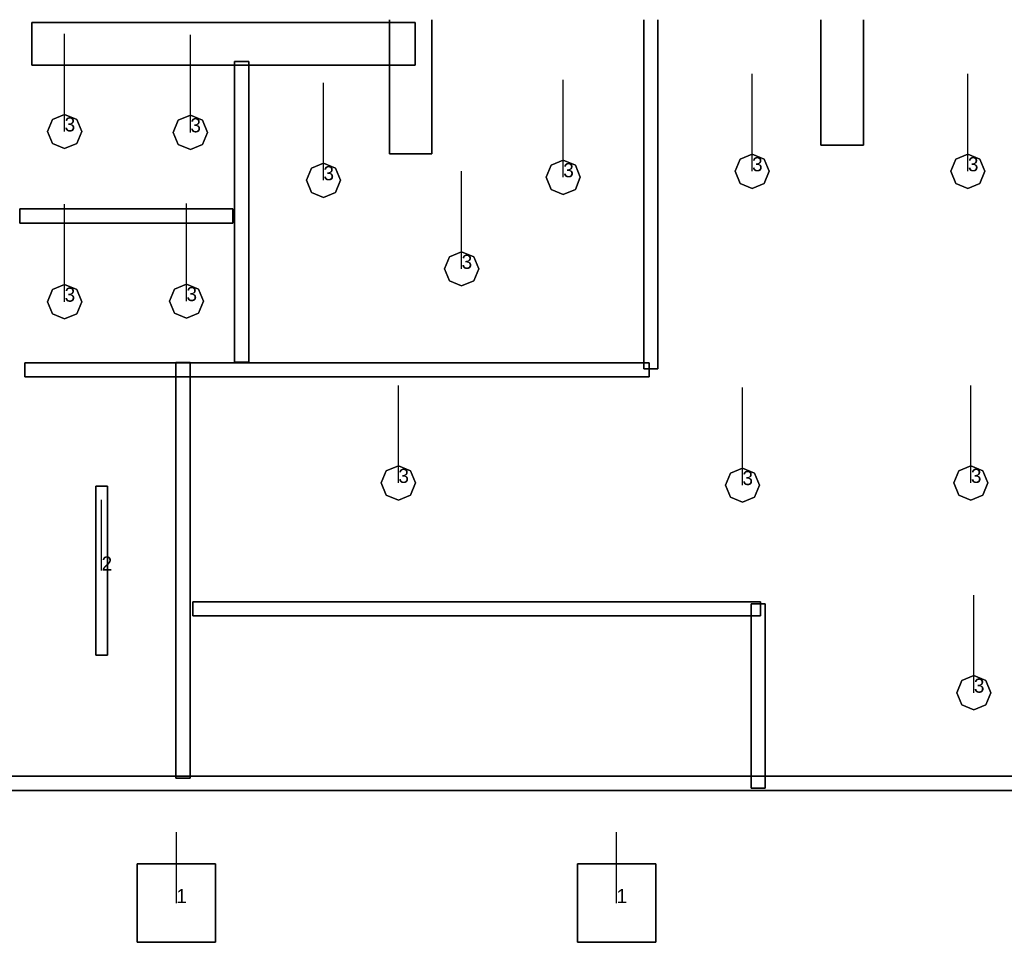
# Model space of a CAD drawing. Extents: x 84842 to 173860, y -489104 to -477254.
# Tile 3 of 6: x 98426 to 105365, y -488520 to -482016. Entities that reach past the tile are written whole.
import ezdxf

# ---------------------------------------------------------------- set-up
doc = ezdxf.new("R2010")
doc.units = 0
doc.header["$MEASUREMENT"] = 0
for name, color, linetype in [('DLXFURN', 5, 'Continuous'), ('DLXLUM', 2, 'Continuous'), ('DLXLUMEX', 2, 'Continuous')]:
    doc.layers.add(name, color=color, linetype=linetype)

# ---------------------------------------------------------------- blocks, each defined once
blk = doc.blocks.new('*U58')
at = {"color": 1}
blk.add_line((0, 0), (0, 687.5), dxfattribs=at)
for p, q in [((-120.3, 0), (-85.1, 85.1)), ((-85.1, 85.1), (-120.3, 0)), ((-85.1, 85.1), (-120.3, 0)), ((-120.3, 0), (-85.1, 85.1)), ((-85.1, 85.1), (0, 120.3)), ((0, 120.3), (-85.1, 85.1)), ((0, 120.3), (-85.1, 85.1)), ((-85.1, 85.1), (0, 120.3)), ((-85.1, 85.1), (-85.1, 85.1)), ((-85.1, 85.1), (-85.1, 85.1)), ((0, 120.3), (85.1, 85.1)), ((85.1, 85.1), (0, 120.3)), ((85.1, 85.1), (0, 120.3)), ((0, 120.3), (0, 120.3)), ((0, 120.3), (85.1, 85.1)), ((0, 120.3), (0, 120.3)), ((85.1, 85.1), (120.3, 0)), ((120.3, 0), (85.1, 85.1)), ((85.1, 85.1), (85.1, 85.1)), ((120.3, 0), (85.1, 85.1)), ((85.1, 85.1), (85.1, 85.1)), ((85.1, 85.1), (120.3, 0)), ((-85.1, -85.1), (-120.3, 0)), ((-120.3, 0), (-85.1, -85.1)), ((-120.3, 0), (-120.3, 0)), ((-120.3, 0), (-85.1, -85.1)), ((-85.1, -85.1), (-120.3, 0)), ((-120.3, 0), (-120.3, 0)), ((120.3, 0), (85.1, -85.1)), ((85.1, -85.1), (120.3, 0)), ((85.1, -85.1), (120.3, 0)), ((120.3, 0), (85.1, -85.1)), ((120.3, 0), (120.3, 0)), ((120.3, 0), (120.3, 0)), ((0, -120.3), (-85.1, -85.1)), ((-85.1, -85.1), (0, -120.3)), ((-85.1, -85.1), (-85.1, -85.1)), ((-85.1, -85.1), (0, -120.3)), ((0, -120.3), (-85.1, -85.1)), ((-85.1, -85.1), (-85.1, -85.1)), ((85.1, -85.1), (0, -120.3)), ((0, -120.3), (85.1, -85.1)), ((0, -120.3), (85.1, -85.1)), ((85.1, -85.1), (0, -120.3)), ((0, -120.3), (0, -120.3)), ((0, -120.3), (0, -120.3)), ((85.1, -85.1), (85.1, -85.1)), ((85.1, -85.1), (85.1, -85.1))]:
    blk.add_line(p, q)
at = {"layer": 'DLXLUMEX', "color": 7}
blk.add_text('3', height=100, dxfattribs=at).set_placement((0, 0))
blk = doc.blocks.new('*U59')
at = {"color": 1}
blk.add_line((0, 0), (0, 687.5), dxfattribs=at)
for p, q in [((-120.3, 0), (-85.1, 85.1)), ((-85.1, 85.1), (-120.3, 0)), ((-85.1, 85.1), (-120.3, 0)), ((-120.3, 0), (-85.1, 85.1)), ((-85.1, 85.1), (0, 120.3)), ((0, 120.3), (-85.1, 85.1)), ((0, 120.3), (-85.1, 85.1)), ((-85.1, 85.1), (0, 120.3)), ((-85.1, 85.1), (-85.1, 85.1)), ((-85.1, 85.1), (-85.1, 85.1)), ((0, 120.3), (85.1, 85.1)), ((85.1, 85.1), (0, 120.3)), ((85.1, 85.1), (0, 120.3)), ((0, 120.3), (0, 120.3)), ((0, 120.3), (85.1, 85.1)), ((0, 120.3), (0, 120.3)), ((85.1, 85.1), (120.3, 0)), ((120.3, 0), (85.1, 85.1)), ((85.1, 85.1), (85.1, 85.1)), ((120.3, 0), (85.1, 85.1)), ((85.1, 85.1), (85.1, 85.1)), ((85.1, 85.1), (120.3, 0)), ((-85.1, -85.1), (-120.3, 0)), ((-120.3, 0), (-85.1, -85.1)), ((-120.3, 0), (-120.3, 0)), ((-120.3, 0), (-85.1, -85.1)), ((-85.1, -85.1), (-120.3, 0)), ((-120.3, 0), (-120.3, 0)), ((120.3, 0), (85.1, -85.1)), ((85.1, -85.1), (120.3, 0)), ((85.1, -85.1), (120.3, 0)), ((120.3, 0), (85.1, -85.1)), ((120.3, 0), (120.3, 0)), ((120.3, 0), (120.3, 0)), ((0, -120.3), (-85.1, -85.1)), ((-85.1, -85.1), (0, -120.3)), ((-85.1, -85.1), (-85.1, -85.1)), ((-85.1, -85.1), (0, -120.3)), ((0, -120.3), (-85.1, -85.1)), ((-85.1, -85.1), (-85.1, -85.1)), ((85.1, -85.1), (0, -120.3)), ((0, -120.3), (85.1, -85.1)), ((0, -120.3), (85.1, -85.1)), ((85.1, -85.1), (0, -120.3)), ((0, -120.3), (0, -120.3)), ((0, -120.3), (0, -120.3)), ((85.1, -85.1), (85.1, -85.1)), ((85.1, -85.1), (85.1, -85.1))]:
    blk.add_line(p, q)
at = {"layer": 'DLXLUMEX', "color": 7}
blk.add_text('3', height=100, dxfattribs=at).set_placement((0, 0))
blk = doc.blocks.new('*U60')
at = {"color": 1}
blk.add_line((0, 0), (0, 687.5), dxfattribs=at)
for p, q in [((-120.3, 0), (-85.1, 85.1)), ((-85.1, 85.1), (-120.3, 0)), ((-85.1, 85.1), (-120.3, 0)), ((-120.3, 0), (-85.1, 85.1)), ((-85.1, 85.1), (0, 120.3)), ((0, 120.3), (-85.1, 85.1)), ((0, 120.3), (-85.1, 85.1)), ((-85.1, 85.1), (0, 120.3)), ((-85.1, 85.1), (-85.1, 85.1)), ((-85.1, 85.1), (-85.1, 85.1)), ((0, 120.3), (85.1, 85.1)), ((85.1, 85.1), (0, 120.3)), ((85.1, 85.1), (0, 120.3)), ((0, 120.3), (0, 120.3)), ((0, 120.3), (85.1, 85.1)), ((0, 120.3), (0, 120.3)), ((85.1, 85.1), (120.3, 0)), ((120.3, 0), (85.1, 85.1)), ((85.1, 85.1), (85.1, 85.1)), ((120.3, 0), (85.1, 85.1)), ((85.1, 85.1), (85.1, 85.1)), ((85.1, 85.1), (120.3, 0)), ((-85.1, -85.1), (-120.3, 0)), ((-120.3, 0), (-85.1, -85.1)), ((-120.3, 0), (-85.1, -85.1)), ((-85.1, -85.1), (-120.3, 0)), ((-120.3, 0), (-120.3, 0)), ((-120.3, 0), (-120.3, 0)), ((120.3, 0), (85.1, -85.1)), ((85.1, -85.1), (120.3, 0)), ((85.1, -85.1), (120.3, 0)), ((120.3, 0), (85.1, -85.1)), ((120.3, 0), (120.3, 0)), ((120.3, 0), (120.3, 0)), ((0, -120.3), (-85.1, -85.1)), ((-85.1, -85.1), (0, -120.3)), ((-85.1, -85.1), (-85.1, -85.1)), ((-85.1, -85.1), (0, -120.3)), ((0, -120.3), (-85.1, -85.1)), ((-85.1, -85.1), (-85.1, -85.1)), ((85.1, -85.1), (0, -120.3)), ((0, -120.3), (85.1, -85.1)), ((0, -120.3), (85.1, -85.1)), ((85.1, -85.1), (0, -120.3)), ((0, -120.3), (0, -120.3)), ((0, -120.3), (0, -120.3)), ((85.1, -85.1), (85.1, -85.1)), ((85.1, -85.1), (85.1, -85.1))]:
    blk.add_line(p, q)
at = {"layer": 'DLXLUMEX', "color": 7}
blk.add_text('3', height=100, dxfattribs=at).set_placement((0, 0))
blk = doc.blocks.new('*U61')
at = {"color": 1}
blk.add_line((0, 0), (0, 687.5), dxfattribs=at)
for p, q in [((-120.3, 0), (-85.1, 85.1)), ((-85.1, 85.1), (-120.3, 0)), ((-85.1, 85.1), (-120.3, 0)), ((-120.3, 0), (-85.1, 85.1)), ((-85.1, 85.1), (0, 120.3)), ((0, 120.3), (-85.1, 85.1)), ((0, 120.3), (-85.1, 85.1)), ((-85.1, 85.1), (0, 120.3)), ((-85.1, 85.1), (-85.1, 85.1)), ((-85.1, 85.1), (-85.1, 85.1)), ((0, 120.3), (85.1, 85.1)), ((85.1, 85.1), (0, 120.3)), ((85.1, 85.1), (0, 120.3)), ((0, 120.3), (0, 120.3)), ((0, 120.3), (85.1, 85.1)), ((0, 120.3), (0, 120.3)), ((85.1, 85.1), (120.3, 0)), ((120.3, 0), (85.1, 85.1)), ((85.1, 85.1), (85.1, 85.1)), ((120.3, 0), (85.1, 85.1)), ((85.1, 85.1), (85.1, 85.1)), ((85.1, 85.1), (120.3, 0)), ((-85.1, -85.1), (-120.3, 0)), ((-120.3, 0), (-85.1, -85.1)), ((-120.3, 0), (-120.3, 0)), ((-120.3, 0), (-85.1, -85.1)), ((-85.1, -85.1), (-120.3, 0)), ((-120.3, 0), (-120.3, 0)), ((120.3, 0), (85.1, -85.1)), ((85.1, -85.1), (120.3, 0)), ((85.1, -85.1), (120.3, 0)), ((120.3, 0), (85.1, -85.1)), ((120.3, 0), (120.3, 0)), ((120.3, 0), (120.3, 0)), ((0, -120.3), (-85.1, -85.1)), ((-85.1, -85.1), (0, -120.3)), ((-85.1, -85.1), (-85.1, -85.1)), ((-85.1, -85.1), (0, -120.3)), ((0, -120.3), (-85.1, -85.1)), ((-85.1, -85.1), (-85.1, -85.1)), ((85.1, -85.1), (0, -120.3)), ((0, -120.3), (85.1, -85.1)), ((0, -120.3), (85.1, -85.1)), ((85.1, -85.1), (0, -120.3)), ((0, -120.3), (0, -120.3)), ((0, -120.3), (0, -120.3)), ((85.1, -85.1), (85.1, -85.1)), ((85.1, -85.1), (85.1, -85.1))]:
    blk.add_line(p, q)
at = {"layer": 'DLXLUMEX', "color": 7}
blk.add_text('3', height=100, dxfattribs=at).set_placement((0, 0))
blk = doc.blocks.new('*U63')
at = {"color": 1}
blk.add_line((0, 0), (0, 687.5), dxfattribs=at)
for p, q in [((-120.3, 0), (-85.1, 85.1)), ((-85.1, 85.1), (-120.3, 0)), ((-85.1, 85.1), (-120.3, 0)), ((-120.3, 0), (-85.1, 85.1)), ((-85.1, 85.1), (0, 120.3)), ((0, 120.3), (-85.1, 85.1)), ((0, 120.3), (-85.1, 85.1)), ((-85.1, 85.1), (0, 120.3)), ((-85.1, 85.1), (-85.1, 85.1)), ((-85.1, 85.1), (-85.1, 85.1)), ((0, 120.3), (85.1, 85.1)), ((85.1, 85.1), (0, 120.3)), ((85.1, 85.1), (0, 120.3)), ((0, 120.3), (0, 120.3)), ((0, 120.3), (85.1, 85.1)), ((0, 120.3), (0, 120.3)), ((85.1, 85.1), (120.3, 0)), ((120.3, 0), (85.1, 85.1)), ((85.1, 85.1), (85.1, 85.1)), ((120.3, 0), (85.1, 85.1)), ((85.1, 85.1), (85.1, 85.1)), ((85.1, 85.1), (120.3, 0)), ((-85.1, -85.1), (-120.3, 0)), ((-120.3, 0), (-85.1, -85.1)), ((-120.3, 0), (-85.1, -85.1)), ((-85.1, -85.1), (-120.3, 0)), ((-120.3, 0), (-120.3, 0)), ((-120.3, 0), (-120.3, 0)), ((120.3, 0), (85.1, -85.1)), ((85.1, -85.1), (120.3, 0)), ((85.1, -85.1), (120.3, 0)), ((120.3, 0), (85.1, -85.1)), ((120.3, 0), (120.3, 0)), ((120.3, 0), (120.3, 0)), ((0, -120.3), (-85.1, -85.1)), ((-85.1, -85.1), (0, -120.3)), ((-85.1, -85.1), (-85.1, -85.1)), ((-85.1, -85.1), (0, -120.3)), ((0, -120.3), (-85.1, -85.1)), ((-85.1, -85.1), (-85.1, -85.1)), ((85.1, -85.1), (0, -120.3)), ((0, -120.3), (85.1, -85.1)), ((0, -120.3), (85.1, -85.1)), ((85.1, -85.1), (0, -120.3)), ((0, -120.3), (0, -120.3)), ((0, -120.3), (0, -120.3)), ((85.1, -85.1), (85.1, -85.1)), ((85.1, -85.1), (85.1, -85.1))]:
    blk.add_line(p, q)
at = {"layer": 'DLXLUMEX', "color": 7}
blk.add_text('3', height=100, dxfattribs=at).set_placement((0, 0))
blk = doc.blocks.new('*U64')
at = {"color": 1}
blk.add_line((0, 0), (0, 687.5), dxfattribs=at)
for p, q in [((-120.3, 0), (-85.1, 85.1)), ((-85.1, 85.1), (-120.3, 0)), ((-85.1, 85.1), (-120.3, 0)), ((-120.3, 0), (-85.1, 85.1)), ((-85.1, 85.1), (0, 120.3)), ((0, 120.3), (-85.1, 85.1)), ((0, 120.3), (-85.1, 85.1)), ((-85.1, 85.1), (0, 120.3)), ((-85.1, 85.1), (-85.1, 85.1)), ((-85.1, 85.1), (-85.1, 85.1)), ((0, 120.3), (85.1, 85.1)), ((85.1, 85.1), (0, 120.3)), ((85.1, 85.1), (0, 120.3)), ((0, 120.3), (0, 120.3)), ((0, 120.3), (85.1, 85.1)), ((0, 120.3), (0, 120.3)), ((85.1, 85.1), (120.3, 0)), ((120.3, 0), (85.1, 85.1)), ((85.1, 85.1), (85.1, 85.1)), ((120.3, 0), (85.1, 85.1)), ((85.1, 85.1), (85.1, 85.1)), ((85.1, 85.1), (120.3, 0)), ((-85.1, -85.1), (-120.3, 0)), ((-120.3, 0), (-85.1, -85.1)), ((-120.3, 0), (-85.1, -85.1)), ((-85.1, -85.1), (-120.3, 0)), ((-120.3, 0), (-120.3, 0)), ((-120.3, 0), (-120.3, 0)), ((120.3, 0), (85.1, -85.1)), ((85.1, -85.1), (120.3, 0)), ((85.1, -85.1), (120.3, 0)), ((120.3, 0), (85.1, -85.1)), ((120.3, 0), (120.3, 0)), ((120.3, 0), (120.3, 0)), ((0, -120.3), (-85.1, -85.1)), ((-85.1, -85.1), (0, -120.3)), ((-85.1, -85.1), (-85.1, -85.1)), ((-85.1, -85.1), (0, -120.3)), ((0, -120.3), (-85.1, -85.1)), ((-85.1, -85.1), (-85.1, -85.1)), ((85.1, -85.1), (0, -120.3)), ((0, -120.3), (85.1, -85.1)), ((0, -120.3), (85.1, -85.1)), ((85.1, -85.1), (0, -120.3)), ((0, -120.3), (0, -120.3)), ((0, -120.3), (0, -120.3)), ((85.1, -85.1), (85.1, -85.1)), ((85.1, -85.1), (85.1, -85.1))]:
    blk.add_line(p, q)
at = {"layer": 'DLXLUMEX', "color": 7}
blk.add_text('3', height=100, dxfattribs=at).set_placement((0, 0))
blk = doc.blocks.new('*U65')
at = {"color": 1}
blk.add_line((0, 0), (0, 687.5), dxfattribs=at)
for p, q in [((-120.3, 0), (-85.1, 85.1)), ((-85.1, 85.1), (-120.3, 0)), ((-85.1, 85.1), (-120.3, 0)), ((-120.3, 0), (-85.1, 85.1)), ((-85.1, 85.1), (0, 120.3)), ((0, 120.3), (-85.1, 85.1)), ((0, 120.3), (-85.1, 85.1)), ((-85.1, 85.1), (0, 120.3)), ((-85.1, 85.1), (-85.1, 85.1)), ((-85.1, 85.1), (-85.1, 85.1)), ((0, 120.3), (85.1, 85.1)), ((85.1, 85.1), (0, 120.3)), ((85.1, 85.1), (0, 120.3)), ((0, 120.3), (0, 120.3)), ((0, 120.3), (85.1, 85.1)), ((0, 120.3), (0, 120.3)), ((85.1, 85.1), (120.3, 0)), ((120.3, 0), (85.1, 85.1)), ((85.1, 85.1), (85.1, 85.1)), ((120.3, 0), (85.1, 85.1)), ((85.1, 85.1), (85.1, 85.1)), ((85.1, 85.1), (120.3, 0)), ((-85.1, -85.1), (-120.3, 0)), ((-120.3, 0), (-85.1, -85.1)), ((-120.3, 0), (-85.1, -85.1)), ((-85.1, -85.1), (-120.3, 0)), ((-120.3, 0), (-120.3, 0)), ((-120.3, 0), (-120.3, 0)), ((120.3, 0), (85.1, -85.1)), ((85.1, -85.1), (120.3, 0)), ((85.1, -85.1), (120.3, 0)), ((120.3, 0), (85.1, -85.1)), ((120.3, 0), (120.3, 0)), ((120.3, 0), (120.3, 0)), ((0, -120.3), (-85.1, -85.1)), ((-85.1, -85.1), (0, -120.3)), ((-85.1, -85.1), (-85.1, -85.1)), ((-85.1, -85.1), (0, -120.3)), ((0, -120.3), (-85.1, -85.1)), ((-85.1, -85.1), (-85.1, -85.1)), ((85.1, -85.1), (0, -120.3)), ((0, -120.3), (85.1, -85.1)), ((0, -120.3), (85.1, -85.1)), ((85.1, -85.1), (0, -120.3)), ((0, -120.3), (0, -120.3)), ((0, -120.3), (0, -120.3)), ((85.1, -85.1), (85.1, -85.1)), ((85.1, -85.1), (85.1, -85.1))]:
    blk.add_line(p, q)
at = {"layer": 'DLXLUMEX', "color": 7}
blk.add_text('3', height=100, dxfattribs=at).set_placement((0, 0))
blk = doc.blocks.new('*U66')
at = {"color": 1}
blk.add_line((0, 0), (0, 687.5), dxfattribs=at)
for p, q in [((-120.3, 0), (-85.1, 85.1)), ((-85.1, 85.1), (-120.3, 0)), ((-85.1, 85.1), (-120.3, 0)), ((-120.3, 0), (-85.1, 85.1)), ((-85.1, 85.1), (0, 120.3)), ((0, 120.3), (-85.1, 85.1)), ((0, 120.3), (-85.1, 85.1)), ((-85.1, 85.1), (0, 120.3)), ((-85.1, 85.1), (-85.1, 85.1)), ((-85.1, 85.1), (-85.1, 85.1)), ((0, 120.3), (85.1, 85.1)), ((85.1, 85.1), (0, 120.3)), ((85.1, 85.1), (0, 120.3)), ((0, 120.3), (0, 120.3)), ((0, 120.3), (85.1, 85.1)), ((0, 120.3), (0, 120.3)), ((85.1, 85.1), (120.3, 0)), ((120.3, 0), (85.1, 85.1)), ((85.1, 85.1), (85.1, 85.1)), ((120.3, 0), (85.1, 85.1)), ((85.1, 85.1), (85.1, 85.1)), ((85.1, 85.1), (120.3, 0)), ((-85.1, -85.1), (-120.3, 0)), ((-120.3, 0), (-85.1, -85.1)), ((-120.3, 0), (-85.1, -85.1)), ((-85.1, -85.1), (-120.3, 0)), ((-120.3, 0), (-120.3, 0)), ((-120.3, 0), (-120.3, 0)), ((120.3, 0), (85.1, -85.1)), ((85.1, -85.1), (120.3, 0)), ((85.1, -85.1), (120.3, 0)), ((120.3, 0), (85.1, -85.1)), ((120.3, 0), (120.3, 0)), ((120.3, 0), (120.3, 0)), ((0, -120.3), (-85.1, -85.1)), ((-85.1, -85.1), (0, -120.3)), ((-85.1, -85.1), (-85.1, -85.1)), ((-85.1, -85.1), (0, -120.3)), ((0, -120.3), (-85.1, -85.1)), ((-85.1, -85.1), (-85.1, -85.1)), ((85.1, -85.1), (0, -120.3)), ((0, -120.3), (85.1, -85.1)), ((0, -120.3), (85.1, -85.1)), ((85.1, -85.1), (0, -120.3)), ((0, -120.3), (0, -120.3)), ((0, -120.3), (0, -120.3)), ((85.1, -85.1), (85.1, -85.1)), ((85.1, -85.1), (85.1, -85.1))]:
    blk.add_line(p, q)
at = {"layer": 'DLXLUMEX', "color": 7}
blk.add_text('3', height=100, dxfattribs=at).set_placement((0, 0))
blk = doc.blocks.new('*U67')
at = {"color": 1}
blk.add_line((0, 0), (0, 687.5), dxfattribs=at)
for p, q in [((-120.3, 0), (-85.1, 85.1)), ((-85.1, 85.1), (-120.3, 0)), ((-85.1, 85.1), (-120.3, 0)), ((-120.3, 0), (-85.1, 85.1)), ((-85.1, 85.1), (0, 120.3)), ((0, 120.3), (-85.1, 85.1)), ((0, 120.3), (-85.1, 85.1)), ((-85.1, 85.1), (0, 120.3)), ((-85.1, 85.1), (-85.1, 85.1)), ((-85.1, 85.1), (-85.1, 85.1)), ((0, 120.3), (85.1, 85.1)), ((85.1, 85.1), (0, 120.3)), ((85.1, 85.1), (0, 120.3)), ((0, 120.3), (0, 120.3)), ((0, 120.3), (85.1, 85.1)), ((0, 120.3), (0, 120.3)), ((85.1, 85.1), (120.3, 0)), ((120.3, 0), (85.1, 85.1)), ((85.1, 85.1), (85.1, 85.1)), ((120.3, 0), (85.1, 85.1)), ((85.1, 85.1), (85.1, 85.1)), ((85.1, 85.1), (120.3, 0)), ((-85.1, -85.1), (-120.3, 0)), ((-120.3, 0), (-85.1, -85.1)), ((-120.3, 0), (-85.1, -85.1)), ((-85.1, -85.1), (-120.3, 0)), ((-120.3, 0), (-120.3, 0)), ((-120.3, 0), (-120.3, 0)), ((120.3, 0), (85.1, -85.1)), ((85.1, -85.1), (120.3, 0)), ((85.1, -85.1), (120.3, 0)), ((120.3, 0), (85.1, -85.1)), ((120.3, 0), (120.3, 0)), ((120.3, 0), (120.3, 0)), ((0, -120.3), (-85.1, -85.1)), ((-85.1, -85.1), (0, -120.3)), ((-85.1, -85.1), (-85.1, -85.1)), ((-85.1, -85.1), (0, -120.3)), ((0, -120.3), (-85.1, -85.1)), ((-85.1, -85.1), (-85.1, -85.1)), ((85.1, -85.1), (0, -120.3)), ((0, -120.3), (85.1, -85.1)), ((0, -120.3), (85.1, -85.1)), ((85.1, -85.1), (0, -120.3)), ((0, -120.3), (0, -120.3)), ((0, -120.3), (0, -120.3)), ((85.1, -85.1), (85.1, -85.1)), ((85.1, -85.1), (85.1, -85.1))]:
    blk.add_line(p, q)
at = {"layer": 'DLXLUMEX', "color": 7}
blk.add_text('3', height=100, dxfattribs=at).set_placement((0, 0))
blk = doc.blocks.new('*U68')
at = {"color": 1}
blk.add_line((0, 0), (0, 687.5), dxfattribs=at)
for p, q in [((-120.3, 0), (-85.1, 85.1)), ((-85.1, 85.1), (-120.3, 0)), ((-85.1, 85.1), (-120.3, 0)), ((-120.3, 0), (-85.1, 85.1)), ((-85.1, 85.1), (0, 120.3)), ((0, 120.3), (-85.1, 85.1)), ((0, 120.3), (-85.1, 85.1)), ((-85.1, 85.1), (0, 120.3)), ((-85.1, 85.1), (-85.1, 85.1)), ((-85.1, 85.1), (-85.1, 85.1)), ((0, 120.3), (85.1, 85.1)), ((85.1, 85.1), (0, 120.3)), ((85.1, 85.1), (0, 120.3)), ((0, 120.3), (0, 120.3)), ((0, 120.3), (85.1, 85.1)), ((0, 120.3), (0, 120.3)), ((85.1, 85.1), (120.3, 0)), ((120.3, 0), (85.1, 85.1)), ((85.1, 85.1), (85.1, 85.1)), ((120.3, 0), (85.1, 85.1)), ((85.1, 85.1), (85.1, 85.1)), ((85.1, 85.1), (120.3, 0)), ((-85.1, -85.1), (-120.3, 0)), ((-120.3, 0), (-85.1, -85.1)), ((-120.3, 0), (-120.3, 0)), ((-120.3, 0), (-85.1, -85.1)), ((-85.1, -85.1), (-120.3, 0)), ((-120.3, 0), (-120.3, 0)), ((120.3, 0), (85.1, -85.1)), ((85.1, -85.1), (120.3, 0)), ((85.1, -85.1), (120.3, 0)), ((120.3, 0), (85.1, -85.1)), ((120.3, 0), (120.3, 0)), ((120.3, 0), (120.3, 0)), ((0, -120.3), (-85.1, -85.1)), ((-85.1, -85.1), (0, -120.3)), ((-85.1, -85.1), (-85.1, -85.1)), ((-85.1, -85.1), (0, -120.3)), ((0, -120.3), (-85.1, -85.1)), ((-85.1, -85.1), (-85.1, -85.1)), ((85.1, -85.1), (0, -120.3)), ((0, -120.3), (85.1, -85.1)), ((0, -120.3), (85.1, -85.1)), ((85.1, -85.1), (0, -120.3)), ((0, -120.3), (0, -120.3)), ((0, -120.3), (0, -120.3)), ((85.1, -85.1), (85.1, -85.1)), ((85.1, -85.1), (85.1, -85.1))]:
    blk.add_line(p, q)
at = {"layer": 'DLXLUMEX', "color": 7}
blk.add_text('3', height=100, dxfattribs=at).set_placement((0, 0))
blk = doc.blocks.new('*U75')
at = {"color": 1}
blk.add_line((0, 0), (0, 500), dxfattribs=at)
for p, q in [((276.5, 276.5), (-276.5, 276.5)), ((-276.5, 276.5), (-276.5, -276.5)), ((-276.5, 276.5), (-276.5, -276.5)), ((-276.5, -276.5), (-276.5, 276.5)), ((-276.5, 276.5), (-276.5, 276.5)), ((276.5, 276.5), (-276.5, 276.5)), ((-276.5, 276.5), (-276.5, 276.5)), ((-276.5, 276.5), (276.5, 276.5)), ((-276.5, -276.5), (-276.5, 276.5)), ((-276.5, 276.5), (276.5, 276.5)), ((276.5, -276.5), (276.5, 276.5)), ((276.5, 276.5), (276.5, 276.5)), ((276.5, -276.5), (276.5, 276.5)), ((276.5, 276.5), (276.5, 276.5)), ((276.5, 276.5), (276.5, -276.5)), ((276.5, 276.5), (276.5, -276.5)), ((-276.5, -276.5), (276.5, -276.5)), ((-276.5, -276.5), (276.5, -276.5)), ((276.5, -276.5), (-276.5, -276.5)), ((-276.5, -276.5), (-276.5, -276.5)), ((-276.5, -276.5), (-276.5, -276.5)), ((276.5, -276.5), (-276.5, -276.5)), ((276.5, -276.5), (276.5, -276.5)), ((276.5, -276.5), (276.5, -276.5))]:
    blk.add_line(p, q)
at = {"layer": 'DLXLUMEX', "color": 7}
blk.add_text('1', height=100, dxfattribs=at).set_placement((0, 0))
blk = doc.blocks.new('*U76')
at = {"color": 1}
blk.add_line((0, 0), (0, 500), dxfattribs=at)
for p, q in [((276.5, 276.5), (-276.5, 276.5)), ((-276.5, 276.5), (-276.5, -276.5)), ((-276.5, 276.5), (-276.5, -276.5)), ((-276.5, -276.5), (-276.5, 276.5)), ((-276.5, 276.5), (-276.5, 276.5)), ((276.5, 276.5), (-276.5, 276.5)), ((-276.5, 276.5), (-276.5, 276.5)), ((-276.5, 276.5), (276.5, 276.5)), ((-276.5, -276.5), (-276.5, 276.5)), ((-276.5, 276.5), (276.5, 276.5)), ((276.5, -276.5), (276.5, 276.5)), ((276.5, 276.5), (276.5, 276.5)), ((276.5, -276.5), (276.5, 276.5)), ((276.5, 276.5), (276.5, 276.5)), ((276.5, 276.5), (276.5, -276.5)), ((276.5, 276.5), (276.5, -276.5)), ((-276.5, -276.5), (276.5, -276.5)), ((-276.5, -276.5), (276.5, -276.5)), ((276.5, -276.5), (-276.5, -276.5)), ((-276.5, -276.5), (-276.5, -276.5)), ((-276.5, -276.5), (-276.5, -276.5)), ((276.5, -276.5), (-276.5, -276.5)), ((276.5, -276.5), (276.5, -276.5)), ((276.5, -276.5), (276.5, -276.5))]:
    blk.add_line(p, q)
at = {"layer": 'DLXLUMEX', "color": 7}
blk.add_text('1', height=100, dxfattribs=at).set_placement((0, 0))
blk = doc.blocks.new('*U92')
for p, q in [((41, 596), (-41, 596)), ((-41, 596), (-41, -596)), ((-41, 596), (-41, -596)), ((-41, -596), (-41, 596)), ((-41, 596), (-41, 596)), ((41, 596), (-41, 596)), ((-41, 596), (-41, 596)), ((-41, 596), (41, 596)), ((-41, -596), (-41, 596)), ((-41, 596), (41, 596)), ((41, -596), (41, 596)), ((41, 596), (41, 596)), ((41, -596), (41, 596)), ((41, 596), (41, 596)), ((41, 596), (41, -596)), ((41, 596), (41, -596)), ((-41, -596), (41, -596)), ((-41, -596), (41, -596)), ((41, -596), (-41, -596)), ((-41, -596), (-41, -596)), ((-41, -596), (-41, -596)), ((41, -596), (-41, -596)), ((41, -596), (41, -596)), ((41, -596), (41, -596))]:
    blk.add_line(p, q)
at = {"color": 1}
blk.add_line((0, 0), (0, 500), dxfattribs=at)
at = {"layer": 'DLXLUMEX', "color": 7}
blk.add_text('2', height=100, dxfattribs=at).set_placement((0, 0))
blk = doc.blocks.new('*U110')
at = {"color": 1}
blk.add_line((0, 0), (0, 687.5), dxfattribs=at)
for p, q in [((-120.3, 0), (-85.1, 85.1)), ((-85.1, 85.1), (-120.3, 0)), ((-85.1, 85.1), (-120.3, 0)), ((-120.3, 0), (-85.1, 85.1)), ((-85.1, 85.1), (0, 120.3)), ((0, 120.3), (-85.1, 85.1)), ((0, 120.3), (-85.1, 85.1)), ((-85.1, 85.1), (0, 120.3)), ((-85.1, 85.1), (-85.1, 85.1)), ((-85.1, 85.1), (-85.1, 85.1)), ((0, 120.3), (85.1, 85.1)), ((85.1, 85.1), (0, 120.3)), ((85.1, 85.1), (0, 120.3)), ((0, 120.3), (0, 120.3)), ((0, 120.3), (85.1, 85.1)), ((0, 120.3), (0, 120.3)), ((85.1, 85.1), (120.3, 0)), ((120.3, 0), (85.1, 85.1)), ((85.1, 85.1), (85.1, 85.1)), ((120.3, 0), (85.1, 85.1)), ((85.1, 85.1), (85.1, 85.1)), ((85.1, 85.1), (120.3, 0)), ((-85.1, -85.1), (-120.3, 0)), ((-120.3, 0), (-85.1, -85.1)), ((-120.3, 0), (-120.3, 0)), ((-120.3, 0), (-85.1, -85.1)), ((-85.1, -85.1), (-120.3, 0)), ((-120.3, 0), (-120.3, 0)), ((120.3, 0), (85.1, -85.1)), ((85.1, -85.1), (120.3, 0)), ((85.1, -85.1), (120.3, 0)), ((120.3, 0), (85.1, -85.1)), ((120.3, 0), (120.3, 0)), ((120.3, 0), (120.3, 0)), ((0, -120.3), (-85.1, -85.1)), ((-85.1, -85.1), (0, -120.3)), ((-85.1, -85.1), (-85.1, -85.1)), ((-85.1, -85.1), (0, -120.3)), ((0, -120.3), (-85.1, -85.1)), ((-85.1, -85.1), (-85.1, -85.1)), ((85.1, -85.1), (0, -120.3)), ((0, -120.3), (85.1, -85.1)), ((0, -120.3), (85.1, -85.1)), ((85.1, -85.1), (0, -120.3)), ((0, -120.3), (0, -120.3)), ((0, -120.3), (0, -120.3)), ((85.1, -85.1), (85.1, -85.1)), ((85.1, -85.1), (85.1, -85.1))]:
    blk.add_line(p, q)
at = {"layer": 'DLXLUMEX', "color": 7}
blk.add_text('3', height=100, dxfattribs=at).set_placement((0, 0))
blk = doc.blocks.new('*U111')
at = {"color": 1}
blk.add_line((0, 0), (0, 687.5), dxfattribs=at)
for p, q in [((-120.3, 0), (-85.1, 85.1)), ((-85.1, 85.1), (-120.3, 0)), ((-85.1, 85.1), (-120.3, 0)), ((-120.3, 0), (-85.1, 85.1)), ((-85.1, 85.1), (0, 120.3)), ((0, 120.3), (-85.1, 85.1)), ((0, 120.3), (-85.1, 85.1)), ((-85.1, 85.1), (0, 120.3)), ((-85.1, 85.1), (-85.1, 85.1)), ((-85.1, 85.1), (-85.1, 85.1)), ((0, 120.3), (85.1, 85.1)), ((85.1, 85.1), (0, 120.3)), ((85.1, 85.1), (0, 120.3)), ((0, 120.3), (0, 120.3)), ((0, 120.3), (85.1, 85.1)), ((0, 120.3), (0, 120.3)), ((85.1, 85.1), (120.3, 0)), ((120.3, 0), (85.1, 85.1)), ((85.1, 85.1), (85.1, 85.1)), ((120.3, 0), (85.1, 85.1)), ((85.1, 85.1), (85.1, 85.1)), ((85.1, 85.1), (120.3, 0)), ((-85.1, -85.1), (-120.3, 0)), ((-120.3, 0), (-85.1, -85.1)), ((-120.3, 0), (-85.1, -85.1)), ((-85.1, -85.1), (-120.3, 0)), ((-120.3, 0), (-120.3, 0)), ((-120.3, 0), (-120.3, 0)), ((120.3, 0), (85.1, -85.1)), ((85.1, -85.1), (120.3, 0)), ((85.1, -85.1), (120.3, 0)), ((120.3, 0), (85.1, -85.1)), ((120.3, 0), (120.3, 0)), ((120.3, 0), (120.3, 0)), ((0, -120.3), (-85.1, -85.1)), ((-85.1, -85.1), (0, -120.3)), ((-85.1, -85.1), (-85.1, -85.1)), ((-85.1, -85.1), (0, -120.3)), ((0, -120.3), (-85.1, -85.1)), ((-85.1, -85.1), (-85.1, -85.1)), ((85.1, -85.1), (0, -120.3)), ((0, -120.3), (85.1, -85.1)), ((0, -120.3), (85.1, -85.1)), ((85.1, -85.1), (0, -120.3)), ((0, -120.3), (0, -120.3)), ((0, -120.3), (0, -120.3)), ((85.1, -85.1), (85.1, -85.1)), ((85.1, -85.1), (85.1, -85.1))]:
    blk.add_line(p, q)
at = {"layer": 'DLXLUMEX', "color": 7}
blk.add_text('3', height=100, dxfattribs=at).set_placement((0, 0))
blk = doc.blocks.new('*U119')
at = {"color": 1}
blk.add_line((0, 0), (0, 687.5), dxfattribs=at)
for p, q in [((-120.3, 0), (-85.1, 85.1)), ((-85.1, 85.1), (-120.3, 0)), ((-85.1, 85.1), (-120.3, 0)), ((-120.3, 0), (-85.1, 85.1)), ((-85.1, 85.1), (0, 120.3)), ((0, 120.3), (-85.1, 85.1)), ((0, 120.3), (-85.1, 85.1)), ((-85.1, 85.1), (0, 120.3)), ((-85.1, 85.1), (-85.1, 85.1)), ((-85.1, 85.1), (-85.1, 85.1)), ((0, 120.3), (85.1, 85.1)), ((85.1, 85.1), (0, 120.3)), ((85.1, 85.1), (0, 120.3)), ((0, 120.3), (0, 120.3)), ((0, 120.3), (85.1, 85.1)), ((0, 120.3), (0, 120.3)), ((85.1, 85.1), (120.3, 0)), ((120.3, 0), (85.1, 85.1)), ((85.1, 85.1), (85.1, 85.1)), ((120.3, 0), (85.1, 85.1)), ((85.1, 85.1), (85.1, 85.1)), ((85.1, 85.1), (120.3, 0)), ((-85.1, -85.1), (-120.3, 0)), ((-120.3, 0), (-85.1, -85.1)), ((-120.3, 0), (-120.3, 0)), ((-120.3, 0), (-85.1, -85.1)), ((-85.1, -85.1), (-120.3, 0)), ((-120.3, 0), (-120.3, 0)), ((120.3, 0), (85.1, -85.1)), ((85.1, -85.1), (120.3, 0)), ((85.1, -85.1), (120.3, 0)), ((120.3, 0), (85.1, -85.1)), ((120.3, 0), (120.3, 0)), ((120.3, 0), (120.3, 0)), ((0, -120.3), (-85.1, -85.1)), ((-85.1, -85.1), (0, -120.3)), ((-85.1, -85.1), (-85.1, -85.1)), ((-85.1, -85.1), (0, -120.3)), ((0, -120.3), (-85.1, -85.1)), ((-85.1, -85.1), (-85.1, -85.1)), ((85.1, -85.1), (0, -120.3)), ((0, -120.3), (85.1, -85.1)), ((0, -120.3), (85.1, -85.1)), ((85.1, -85.1), (0, -120.3)), ((0, -120.3), (0, -120.3)), ((0, -120.3), (0, -120.3)), ((85.1, -85.1), (85.1, -85.1)), ((85.1, -85.1), (85.1, -85.1))]:
    blk.add_line(p, q)
at = {"layer": 'DLXLUMEX', "color": 7}
blk.add_text('3', height=100, dxfattribs=at).set_placement((0, 0))
blk = doc.blocks.new('*U124')
for p, q in [((-150, 444.3), (-150, 444.3)), ((-150, 444.3), (-150, -500)), ((-150, -500), (-150, 444.3)), ((150, 444.5), (150, -500)), ((150, -500), (150, 444.5)), ((150, 444.5), (150, 444.5)), ((-150, -500), (150, -500)), ((150, -500), (-150, -500)), ((-150, -500), (-150, -500)), ((-150, -500), (-150, -500)), ((150, -500), (150, -500)), ((150, -500), (150, -500))]:
    blk.add_line(p, q)
blk = doc.blocks.new('*U125')
for p, q in [((-150, 384.7), (-150, 384.7)), ((-150, 384.7), (-150, -500)), ((-150, -500), (-150, 384.7)), ((150, 384.9), (150, -500)), ((150, -500), (150, 384.9)), ((150, 384.9), (150, 384.9)), ((-150, -500), (150, -500)), ((150, -500), (-150, -500)), ((-150, -500), (-150, -500)), ((-150, -500), (-150, -500)), ((150, -500), (150, -500)), ((150, -500), (150, -500))]:
    blk.add_line(p, q)
blk = doc.blocks.new('*U6')
for p, q in [((-11950, 50), (11950, 50)), ((11950, 50), (-11950, 50)), ((-11950, -50), (11950, -50)), ((11950, -50), (-11950, -50))]:
    blk.add_line(p, q)
blk = doc.blocks.new('*U9')
for p, q in [((-750, 50), (-750, -50)), ((-750, -50), (-750, 50)), ((-750, 50), (-750, 50)), ((750, 50), (-750, 50)), ((-750, 50), (-750, 50)), ((-750, 50), (750, 50)), ((750, 50), (750, 50)), ((750, -50), (750, 50)), ((750, 50), (750, 50)), ((750, 50), (750, -50)), ((-750, -50), (750, -50)), ((750, -50), (-750, -50)), ((-750, -50), (-750, -50)), ((-750, -50), (-750, -50)), ((750, -50), (750, -50)), ((750, -50), (750, -50))]:
    blk.add_line(p, q)
blk = doc.blocks.new('*U32')
for p, q in [((-1350, 150), (-1350, 150)), ((-1350, 150), (1350, 150)), ((1350, 150), (-1350, 150)), ((-1350, 150), (-1350, -150)), ((-1350, -150), (-1350, 150)), ((-1350, 150), (-1350, 150)), ((1350, 150), (1350, 150)), ((1350, -150), (1350, 150)), ((1350, 150), (1350, 150)), ((1350, 150), (1350, -150)), ((-1350, -150), (1350, -150)), ((1350, -150), (-1350, -150)), ((-1350, -150), (-1350, -150)), ((-1350, -150), (-1350, -150)), ((1350, -150), (1350, -150)), ((1350, -150), (1350, -150))]:
    blk.add_line(p, q)
blk = doc.blocks.new('*U33')
for p, q in [((-50, 1060), (-50, -1060)), ((-50, -1060), (-50, 1060)), ((-50, 1060), (-50, 1060)), ((50, 1060), (-50, 1060)), ((-50, 1060), (-50, 1060)), ((-50, 1060), (50, 1060)), ((50, 1060), (50, 1060)), ((50, -1060), (50, 1060)), ((50, 1060), (50, 1060)), ((50, 1060), (50, -1060)), ((-50, -1060), (-50, -1060)), ((-50, -1060), (50, -1060)), ((50, -1060), (-50, -1060)), ((-50, -1060), (-50, -1060)), ((50, -1060), (50, -1060)), ((50, -1060), (50, -1060))]:
    blk.add_line(p, q)
blk = doc.blocks.new('*U35')
for p, q in [((-2200, 50), (-2200, -50)), ((-2200, -50), (-2200, 50)), ((-2200, 50), (-2200, 50)), ((2200, 50), (-2200, 50)), ((-2200, 50), (-2200, 50)), ((-2200, 50), (2200, 50)), ((2200, 50), (2200, 50)), ((2200, -50), (2200, 50)), ((2200, 50), (2200, 50)), ((2200, 50), (2200, -50)), ((-2200, -50), (2200, -50)), ((2200, -50), (-2200, -50)), ((-2200, -50), (-2200, -50)), ((-2200, -50), (-2200, -50)), ((2200, -50), (2200, -50)), ((2200, -50), (2200, -50))]:
    blk.add_line(p, q)
blk = doc.blocks.new('*U36')
for p, q in [((-50, 1211.2), (-50, 1211.2)), ((-50, 1211.2), (-50, -1250)), ((-50, -1250), (-50, 1211.2)), ((50, 1211.3), (50, 1211.3)), ((50, 1211.3), (50, -1250)), ((50, -1250), (50, 1211.3)), ((-50, -1250), (50, -1250)), ((50, -1250), (-50, -1250)), ((-50, -1250), (-50, -1250)), ((-50, -1250), (-50, -1250)), ((50, -1250), (50, -1250)), ((50, -1250), (50, -1250))]:
    blk.add_line(p, q)
blk = doc.blocks.new('*U37')
for p, q in [((-50, 1465), (-50, -1465)), ((-50, -1465), (-50, 1465)), ((-50, 1465), (-50, 1465)), ((50, 1465), (-50, 1465)), ((-50, 1465), (-50, 1465)), ((-50, 1465), (50, 1465)), ((50, 1465), (50, 1465)), ((50, 1465), (50, 1465)), ((50, 1465), (50, -1465)), ((50, -1465), (50, 1465)), ((-50, -1465), (-50, -1465)), ((-50, -1465), (50, -1465)), ((50, -1465), (-50, -1465)), ((-50, -1465), (-50, -1465)), ((50, -1465), (50, -1465)), ((50, -1465), (50, -1465))]:
    blk.add_line(p, q)
blk = doc.blocks.new('*U38')
for p, q in [((-2000, 50), (-2000, -50)), ((-2000, -50), (-2000, 50)), ((-2000, 50), (-2000, 50)), ((2000, 50), (-2000, 50)), ((-2000, 50), (-2000, 50)), ((-2000, 50), (2000, 50)), ((2000, 50), (2000, 50)), ((2000, -50), (2000, 50)), ((2000, 50), (2000, 50)), ((2000, 50), (2000, -50)), ((-2000, -50), (2000, -50)), ((2000, -50), (-2000, -50)), ((-2000, -50), (-2000, -50)), ((-2000, -50), (-2000, -50)), ((2000, -50), (2000, -50)), ((2000, -50), (2000, -50))]:
    blk.add_line(p, q)
blk = doc.blocks.new('*U39')
for p, q in [((-50, 650), (-50, -650)), ((-50, -650), (-50, 650)), ((-50, 650), (-50, 650)), ((50, 650), (-50, 650)), ((-50, 650), (-50, 650)), ((-50, 650), (50, 650)), ((50, 650), (50, 650)), ((50, -650), (50, 650)), ((50, 650), (50, 650)), ((50, 650), (50, -650)), ((-50, -650), (-50, -650)), ((-50, -650), (50, -650)), ((50, -650), (-50, -650)), ((-50, -650), (-50, -650)), ((50, -650), (50, -650)), ((50, -650), (50, -650))]:
    blk.add_line(p, q)

msp = doc.modelspace()

# ---------------------------------------------------------------- block references
at = {"layer": 'DLXFURN'}
for name, p in [('*U32', (99861.8, -482186.3, -60)), ('*U124', (101181.2, -482462.6, -60)), ('*U36', (102873.8, -483228.4, -60)), ('*U125', (104221.8, -482401.1, -60)), ('*U33', (99990.3, -483371.1, -60)), ('*U9', (99176.6, -483399.7, -60)), ('*U35', (100661.2, -484484.6, -60)), ('*U37', (99576.3, -485896.8, -60)), ('*U38', (101646.1, -486169, -60)), ('*U39', (103630.3, -486782.8, -60)), ('*U6', (107191, -487398.9, -60))]:
    msp.add_blockref(name, p, dxfattribs=at)
at = {"layer": 'DLXLUM'}
for name, p in [('*U111', (98742.3, -482804.1, -60)), ('*U58', (99628.6, -482810.2, -60)), ('*U64', (103587.2, -483084.8, -60)), ('*U60', (105108.1, -483084.8, -60)), ('*U68', (100566.4, -483148.2, -60)), ('*U67', (102256.4, -483127, -60)), ('*U119', (101540.1, -483772.5, -60)), ('*U110', (98742.3, -484004.1, -60)), ('*U59', (99601.1, -484000, -60)), ('*U65', (101094.5, -485281.7, -60)), ('*U61', (103519.2, -485296.8, -60)), ('*U63', (105129.2, -485281.7, -60)), ('*U92', (99002.7, -485899.8, -60)), ('*U66', (105150.3, -486760.4, -60)), ('*U76', (99529.6, -488243.4, -60)), ('*U75', (102632.4, -488243.4, -60))]:
    msp.add_blockref(name, p, dxfattribs=at)

doc.saveas('drawing.dxf')
